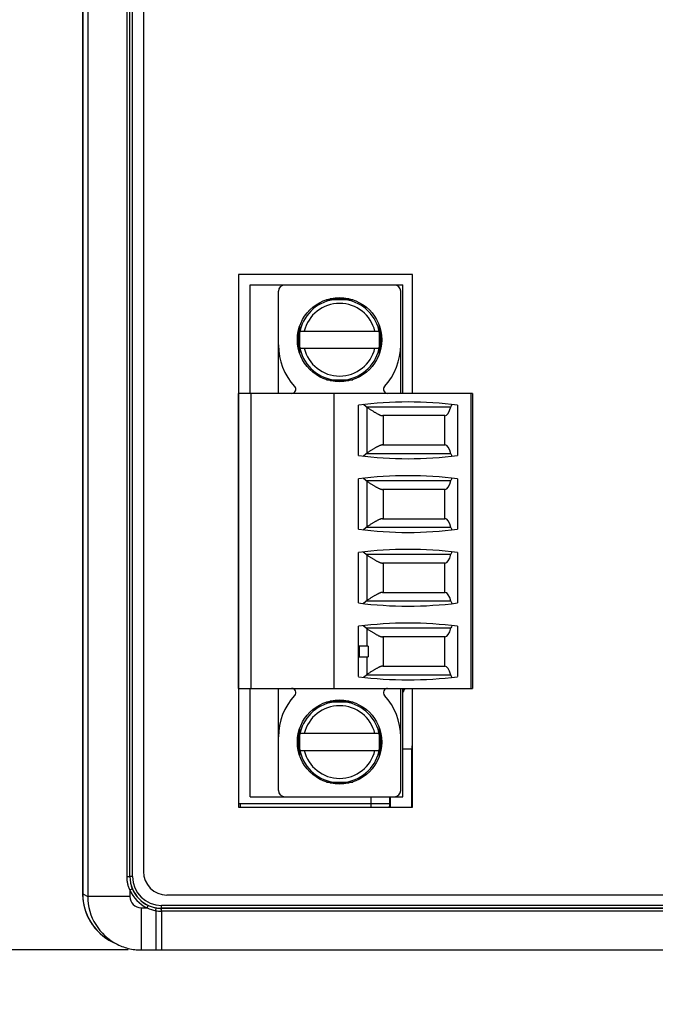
# Model space of a CAD drawing. Header units: inches. Extents: x 0 to 34, y 0 to 22.
# Tile 28 of 224: x 5.5 to 6.7, y 15.1 to 17. Entities that reach past the tile are written whole.
import ezdxf

# ---------------------------------------------------------------- set-up
doc = ezdxf.new("R2010")
doc.units = ezdxf.units.IN
doc.header["$LTSCALE"] = 1.87
doc.header["$MEASUREMENT"] = 0
doc.layers.get('0').update_dxf_attribs({"linetype": 'CONTINUOUS'})
doc.layers.add('DIMENSIONS', color=7, linetype='CONTINUOUS')
doc.styles.get("Standard").update_dxf_attribs({"font": 'txt', "width": 0.8})
doc.dimstyles.new('DIMSTYLE_1', dxfattribs={"dimtxt": 0.125, "dimasz": 0.18, "dimexe": 0.125, "dimexo": 0.0625, "dimgap": 0.03125, "dimtad": 0, "dimtih": 1, "dimtoh": 1, "dimdec": 3, "dimzin": 4, "dimdsep": 46, "dimtxsty": 'STANDARD', "dimblk": '_FILLED', "dimblk1": '_FILLED', "dimblk2": '_FILLED', "dimcen": 0.09, "dimadec": 0, "dimazin": 0, "dimtp": 0.01, "dimtm": 0.01, "dimtfac": 1, "dimtdec": 3, "dimtofl": 0, "dimtmove": 0, "dimatfit": 3, "dimldrblk": '_FILLED', "dimfxl": 1, "dimtolj": 1, "dimtzin": 4, "dimarcsym": 0})

# ---------------------------------------------------------------- blocks, each defined once
blk = doc.blocks.new('*D26')
at = {"layer": 'DIMENSIONS', "color": 2, "linetype": 'CONTINUOUS'}
blk.add_line((5.7377, 15.2285), (4.9653, 15.2285), dxfattribs=at)
at = {"layer": 'DIMENSIONS', "color": 2, "linetype": 'CONTINUOUS', "insert": (4.9028, 15.291), "char_height": 0.125, "width": 1.325, "attachment_point": 3, "line_spacing_factor": 0.9}
blk.add_mtext('3.438{\\Ftxt.shx;\\W1.000000;\\H0.125000; }[87.32]', dxfattribs=at)
blk = doc.blocks.new('_FILLED')
at = {"color": 0, "linetype": 'BYBLOCK'}
blk.add_solid([(0, 0), (-1, 0.174), (-1, -0.174)], dxfattribs=at)

msp = doc.modelspace()

# ---------------------------------------------------------------- linework, layer by layer
at = {"color": 7, "linetype": 'CONTINUOUS'}
for p, q in [((5.6526, 18.5615), (5.6526, 15.3333)), ((5.6528, 18.5617), (5.6528, 15.3332)), ((5.6621, 18.5663), (5.6621, 15.3285)), ((5.7356, 15.3656), (5.7356, 18.5292)), ((5.7409, 15.3656), (5.7409, 18.5292)), ((5.7411, 15.3656), (5.7411, 18.5292)), ((5.7461, 15.3656), (5.7461, 18.5292)), ((5.7662, 18.5192), (5.7662, 15.3753)), ((5.9437, 16.4913), (5.9437, 15.4953)), ((6.2687, 16.4913), (5.9437, 16.4913)), ((6.2687, 16.2687), (6.2687, 16.4913)), ((5.9654, 16.2687), (5.9654, 16.4715)), ((5.9654, 16.4715), (6.2509, 16.4715)), ((6.2509, 16.2687), (6.2509, 16.4715)), ((6.0186, 16.2687), (6.0186, 16.4596)), ((6.2469, 16.2687), (6.2469, 16.4596)), ((6.1573, 16.4439), (6.1082, 16.4439)), ((6.1153, 16.4459), (6.1502, 16.4459)), ((6.056, 16.3516), (6.056, 16.3865)), ((6.0579, 16.3937), (6.0579, 16.3445)), ((6.0586, 16.3848), (6.2069, 16.3848)), ((6.2075, 16.3445), (6.2075, 16.3937)), ((6.2095, 16.3865), (6.2095, 16.3516)), ((6.0586, 16.3533), (6.2069, 16.3533)), ((6.1082, 16.2943), (6.1573, 16.2943)), ((6.1502, 16.2923), (6.1153, 16.2923)), ((5.9438, 15.7175), (5.9438, 16.2687)), ((6.3808, 16.2687), (5.9438, 16.2687)), ((5.9674, 15.7175), (5.9674, 16.2687)), ((6.1229, 15.7175), (6.1229, 16.2687)), ((6.3788, 15.7175), (6.3788, 16.2687)), ((6.3808, 16.2687), (6.3808, 15.7175)), ((6.1682, 16.1528), (6.1682, 16.2468)), ((6.1825, 16.2438), (6.1773, 16.2479)), ((6.1825, 16.2438), (6.3407, 16.2438)), ((6.1845, 16.1577), (6.1845, 16.2424)), ((6.3532, 16.2468), (6.3532, 16.1528)), ((6.3297, 16.2272), (6.2133, 16.2272)), ((6.2142, 16.2272), (6.2142, 16.1724)), ((6.3296, 16.1724), (6.3296, 16.2272)), ((6.2131, 16.1724), (6.3299, 16.1724)), ((6.1769, 16.1517), (6.1818, 16.1557)), ((6.3409, 16.1557), (6.1818, 16.1557)), ((6.1682, 16.015), (6.1682, 16.109)), ((6.1818, 16.1061), (6.1769, 16.1101)), ((6.1818, 16.1061), (6.3409, 16.1061)), ((6.1845, 16.0199), (6.1845, 16.1041)), ((6.3532, 16.109), (6.3532, 16.015)), ((6.3299, 16.0894), (6.2131, 16.0894)), ((6.2142, 16.0894), (6.2142, 16.0346)), ((6.3296, 16.0346), (6.3296, 16.0894)), ((6.2131, 16.0346), (6.3299, 16.0346)), ((6.1769, 16.0139), (6.1818, 16.018)), ((6.3409, 16.018), (6.1818, 16.018)), ((6.1682, 15.8772), (6.1682, 15.9713)), ((6.1818, 15.9683), (6.1769, 15.9723)), ((6.1818, 15.9683), (6.3409, 15.9683)), ((6.1845, 15.8821), (6.1845, 15.9663)), ((6.3532, 15.9713), (6.3532, 15.8772)), ((6.3299, 15.9516), (6.2131, 15.9516)), ((6.2142, 15.9516), (6.2142, 15.8968)), ((6.3296, 15.8968), (6.3296, 15.9516)), ((6.2131, 15.8968), (6.3299, 15.8968)), ((6.1769, 15.8761), (6.1818, 15.8802)), ((6.3409, 15.8802), (6.1818, 15.8802)), ((6.1682, 15.7394), (6.1682, 15.8335)), ((6.1818, 15.8305), (6.1769, 15.8345)), ((6.1818, 15.8305), (6.3409, 15.8305)), ((6.1845, 15.7963), (6.1845, 15.8285)), ((6.3532, 15.8335), (6.3532, 15.7394)), ((6.3299, 15.8138), (6.2131, 15.8138)), ((6.2142, 15.8138), (6.2142, 15.759)), ((6.3296, 15.759), (6.3296, 15.8138)), ((6.1683, 15.7766), (6.1683, 15.7963)), ((6.1859, 15.7963), (6.1683, 15.7963)), ((6.1701, 15.7766), (6.1701, 15.7963)), ((6.1859, 15.7963), (6.1859, 15.7766)), ((6.1683, 15.7766), (6.1859, 15.7766)), ((6.1845, 15.7438), (6.1845, 15.7766)), ((6.2133, 15.759), (6.3297, 15.759)), ((6.1773, 15.7383), (6.1825, 15.7424)), ((6.3407, 15.7424), (6.1825, 15.7424)), ((5.9438, 15.7175), (6.3808, 15.7175)), ((5.9654, 15.5148), (5.9654, 15.7175)), ((6.0186, 15.5266), (6.0186, 15.7175)), ((6.2469, 15.5266), (6.2469, 15.7175)), ((6.2509, 15.5148), (6.2509, 15.7175)), ((6.2687, 15.4953), (6.2687, 15.7175)), ((6.1573, 15.6919), (6.1082, 15.6919)), ((6.1153, 15.6939), (6.1502, 15.6939)), ((6.056, 15.5997), (6.056, 15.6346)), ((6.0579, 15.6417), (6.0579, 15.5925)), ((6.2069, 15.6329), (6.0586, 15.6329)), ((6.2075, 15.5925), (6.2075, 15.6417)), ((6.2095, 15.6346), (6.2095, 15.5997)), ((6.0586, 15.6014), (6.2069, 15.6014)), ((6.2509, 15.6044), (6.268, 15.6044)), ((6.268, 15.4953), (6.268, 15.6044)), ((6.1082, 15.5423), (6.1573, 15.5423)), ((6.1502, 15.5403), (6.1153, 15.5403)), ((5.9654, 15.5148), (6.2509, 15.5148)), ((6.191, 15.5148), (6.191, 15.5025)), ((6.226, 15.5148), (6.226, 15.5025)), ((6.228, 15.4957), (6.228, 15.5148)), ((5.947, 15.5025), (5.947, 15.4953)), ((5.947, 15.5025), (6.226, 15.5025)), ((6.191, 15.5025), (6.1911, 15.4953)), ((6.226, 15.5025), (6.2262, 15.4975)), ((6.2262, 15.4975), (6.228, 15.4957)), ((6.228, 15.4957), (6.2287, 15.4953)), ((5.9437, 15.4953), (6.2687, 15.4953)), ((5.7356, 15.3656), (5.7409, 15.3656)), ((5.7409, 15.3656), (5.7411, 15.3656)), ((5.7461, 15.3656), (5.7411, 15.3656)), ((5.6528, 15.3332), (5.6621, 15.3285)), ((5.7408, 15.3409), (5.7454, 15.3429)), ((5.7408, 15.3409), (5.7408, 15.3285)), ((5.8102, 15.3313), (8.0111, 15.3313)), ((5.7408, 15.3285), (5.6621, 15.3285)), ((5.7732, 15.3072), (5.7753, 15.3118)), ((5.7621, 15.3072), (5.7621, 15.2285)), ((5.7621, 15.3072), (5.7732, 15.3072)), ((5.7893, 15.3019), (5.7902, 15.3071)), ((5.7893, 15.3019), (5.7893, 15.2285)), ((5.8002, 15.3063), (5.8002, 15.3115)), ((8.0213, 15.3115), (5.8002, 15.3115)), ((8.0213, 15.3065), (5.8002, 15.3065)), ((8.0213, 15.3063), (5.8002, 15.3063)), ((5.8002, 15.3009), (5.8002, 15.3063)), ((5.8002, 15.3009), (5.8002, 15.2285)), ((8.0213, 15.3009), (5.8002, 15.3009)), ((5.7081, 15.2437), (5.7173, 15.2391)), ((5.7621, 15.2285), (5.7893, 15.2285)), ((5.7893, 15.2285), (8.1115, 15.2285))]:
    msp.add_line(p, q, dxfattribs=at)
msp.add_lwpolyline([(5.7173, 15.2391), (5.7204, 15.2376), (5.7232, 15.2364), (5.726, 15.2352), (5.7289, 15.2342), (5.7319, 15.2332), (5.7348, 15.2323), (5.7378, 15.2315), (5.7408, 15.2308), (5.7439, 15.2302), (5.7469, 15.2297), (5.75, 15.2292), (5.753, 15.2289), (5.7561, 15.2287), (5.7592, 15.2285), (5.7621, 15.2285)], dxfattribs=at)
for centre in [(6.1327, 16.3691), (6.1327, 15.6171)]:
    msp.add_circle(centre, 0.0787, dxfattribs=at)
for centre, radius, start, end in [((6.0304, 16.4596), 0.0118, 90, 180), ((6.2351, 16.4596), 0.0118, 0, 90), ((6.1327, 16.3691), 0.0758, 99.204, 170.8016), ((6.1327, 16.3691), 0.0679, 13.408, 166.592), ((6.1327, 16.3691), 0.0758, 9.1984, 80.796), ((6.1327, 16.3593), 0.1142, 180, 222.7041), ((6.1327, 16.3691), 0.0758, 189.1984, 260.796), ((6.1327, 16.3691), 0.0679, 193.408, 346.592), ((6.1327, 16.3691), 0.0758, 279.204, 350.8016), ((6.1327, 16.3593), 0.1142, 317.2959, 360), ((6.0431, 16.2766), 0.00787, 270, 42.7041), ((6.2224, 16.2766), 0.00787, 137.2959, 270), ((6.2607, 15.5251), 0.7277, 82.6956, 97.3044), ((6.1985, 16.2638), 0.0256, 231.393, 236.8149), ((6.2607, 16.8745), 0.7277, 262.6956, 277.3044), ((6.198, 16.1364), 0.0252, 122.4362, 129.9338), ((6.2607, 15.3873), 0.7277, 82.6956, 97.3044), ((6.198, 16.1254), 0.0252, 230.0662, 237.5638), ((6.2607, 16.7367), 0.7277, 262.6956, 277.3044), ((6.198, 15.9986), 0.0252, 122.4362, 129.9338), ((6.2607, 15.2495), 0.7277, 82.6956, 97.3044), ((6.198, 15.9876), 0.0252, 230.0662, 237.5638), ((6.198, 15.8608), 0.0252, 122.4362, 129.9338), ((6.2607, 16.5989), 0.7277, 262.6956, 277.3044), ((6.2607, 15.1117), 0.7277, 82.6956, 97.3044), ((6.198, 15.8498), 0.0252, 230.0662, 237.5638), ((6.2607, 16.4611), 0.7277, 262.6956, 277.3044), ((6.1983, 15.7226), 0.0253, 123.1581, 128.634), ((6.0431, 15.7096), 0.00787, 317.2959, 90), ((6.2224, 15.7096), 0.00787, 90, 222.7041), ((6.4819, 15.6044), 0.2538, 153.5395, 155.5301), ((6.4819, 15.6044), 0.2559, 153.7632, 154.5525), ((6.1327, 15.6269), 0.1142, 137.2959, 180), ((6.1327, 15.6269), 0.1142, 0, 42.7041), ((6.1327, 15.6171), 0.0758, 99.204, 170.8016), ((6.1327, 15.6171), 0.0679, 13.408, 166.592), ((6.1327, 15.6171), 0.0758, 9.1984, 80.796), ((6.4819, 15.6044), 0.2139, 175.492, 180), ((6.1327, 15.6171), 0.0758, 189.1984, 260.796), ((6.1327, 15.6171), 0.0679, 193.408, 346.592), ((6.1327, 15.6171), 0.0758, 279.204, 350.8016), ((6.0304, 15.5266), 0.0118, 180, 270), ((6.2351, 15.5266), 0.0118, 270, 360), ((5.947, 15.5225), 0.02, 260.5349, 269.9998), ((6.1912, 15.4976), 0.035, 356.2716, 359.9301), ((6.1931, 15.4957), 0.035, 359.2941, 359.9302), ((5.8102, 15.3753), 0.0441, 180, 270), ((5.8002, 15.3656), 0.0593, 179.9983, 202.536), ((5.8002, 15.3656), 0.0591, 180, 270), ((5.8002, 15.3656), 0.0541, 180, 270), ((5.8002, 15.3656), 0.0643, 202.5405, 245.1283), ((5.8002, 15.3656), 0.0593, 202.5405, 245.1283), ((5.7621, 15.3285), 0.1, 179.9911, 243.4351), ((5.7621, 15.3285), 0.0213, 180.0055, 270.0018), ((5.8002, 15.3656), 0.0593, 245.131, 260.2525), ((5.8004, 15.3621), 0.0613, 243.6079, 259.5748), ((5.8002, 15.3612), 0.0603, 259.5874, 270.0047), ((5.8002, 15.3656), 0.0594, 260.2502, 270)]:
    msp.add_arc(centre, radius, start, end, dxfattribs=at)
for centre, major_axis, ratio, start_param, end_param in [((6.3297, 16.2862), (0, 0.0591), 0.266667, -3.141593, -2.370847), ((6.3466, 16.2213), (0, 0.0315), 0.266667, 0.546848, 0.770746), ((6.3299, 16.1134), (0, 0.0591), 0.266667, -0.770746, 0), ((6.3467, 16.1783), (0, 0.0315), 0.266667, -3.912338, -3.689531), ((6.3299, 16.1484), (0, 0.0591), 0.266667, -3.141593, -2.370847), ((6.3467, 16.0835), (0, 0.0315), 0.266667, 0.547938, 0.770746), ((6.3299, 15.9756), (0, 0.0591), 0.266667, -0.770746, 0), ((6.3467, 16.0405), (0, 0.0315), 0.266667, -3.912338, -3.689531), ((6.3299, 16.0106), (0, 0.0591), 0.266667, -3.141593, -2.370847), ((6.3467, 15.9457), (0, 0.0315), 0.266667, 0.547938, 0.770746), ((6.3299, 15.8378), (0, 0.0591), 0.266667, -0.770746, 0), ((6.3467, 15.9028), (0, 0.0315), 0.266667, -3.912338, -3.689531), ((6.3299, 15.8728), (0, 0.0591), 0.266667, -3.141593, -2.370847), ((6.3467, 15.8079), (0, 0.0315), 0.266667, 0.547938, 0.770746), ((6.3297, 15.7), (0, 0.0591), 0.266667, -0.770746, 0), ((6.3466, 15.765), (0, 0.0315), 0.266667, -3.912338, -3.68844), ((5.7526, 15.3333), (0.0707, 0.0707), 0.999924, 2.356233, 3.173642), ((5.7528, 15.3331), (0.0895, -0.0447), 0.99981, -2.678052, -1.570796), ((5.7526, 15.3333), (0.0707, 0.0707), 0.999924, 3.177401, 3.19954)]:
    msp.add_ellipse(centre, major_axis=major_axis, ratio=ratio, start_param=start_param, end_param=end_param, dxfattribs=at)
for points, knots in [([(6.1845, 16.2424), (6.186, 16.2414), (6.1883, 16.2399), (6.1913, 16.238), (6.1935, 16.2366), (6.1956, 16.2353), (6.1976, 16.234), (6.1996, 16.2329), (6.2015, 16.2318), (6.2033, 16.2308), (6.205, 16.2299), (6.2064, 16.2292), (6.2075, 16.2287), (6.2082, 16.2284), (6.209, 16.2281), (6.2097, 16.2279), (6.2103, 16.2277), (6.211, 16.2275), (6.2116, 16.2273), (6.2122, 16.2272), (6.2127, 16.2272), (6.2131, 16.2272), (6.2133, 16.2272)], [0, 0, 0, 0, 0.167583, 0.248262, 0.326609, 0.402413, 0.475449, 0.545475, 0.612236, 0.675469, 0.734906, 0.790283, 0.816374, 0.841361, 0.865221, 0.887933, 0.909485, 0.929869, 0.94909, 0.967161, 0.984115, 1, 1, 1, 1]), ([(6.2131, 16.1724), (6.2129, 16.1724), (6.2126, 16.1724), (6.212, 16.1724), (6.2114, 16.1723), (6.2108, 16.1721), (6.2101, 16.172), (6.2095, 16.1717), (6.2088, 16.1715), (6.208, 16.1712), (6.2073, 16.1709), (6.2062, 16.1705), (6.2048, 16.1698), (6.2031, 16.169), (6.2013, 16.168), (6.1994, 16.1669), (6.1975, 16.1658), (6.1955, 16.1646), (6.1934, 16.1633), (6.1912, 16.162), (6.1883, 16.1601), (6.186, 16.1587), (6.1845, 16.1577)], [0, 0, 0, 0, 0.016222, 0.033487, 0.051843, 0.071318, 0.091927, 0.113672, 0.136549, 0.160545, 0.18564, 0.211813, 0.267281, 0.326722, 0.389884, 0.456511, 0.526349, 0.599153, 0.674689, 0.75274, 0.8331, 1, 1, 1, 1]), ([(6.1845, 16.1041), (6.186, 16.1031), (6.1883, 16.1017), (6.1912, 16.0998), (6.1934, 16.0985), (6.1955, 16.0972), (6.1975, 16.096), (6.1994, 16.0949), (6.2013, 16.0938), (6.2031, 16.0928), (6.2048, 16.092), (6.2062, 16.0913), (6.2073, 16.0909), (6.208, 16.0906), (6.2088, 16.0903), (6.2095, 16.0901), (6.2101, 16.0898), (6.2108, 16.0897), (6.2114, 16.0895), (6.212, 16.0894), (6.2126, 16.0894), (6.2129, 16.0894), (6.2131, 16.0894)], [0, 0, 0, 0, 0.1669, 0.24726, 0.325311, 0.400847, 0.473651, 0.543489, 0.610116, 0.673278, 0.732719, 0.788187, 0.81436, 0.839455, 0.863451, 0.886328, 0.908073, 0.928682, 0.948157, 0.966513, 0.983778, 1, 1, 1, 1]), ([(6.2131, 16.0346), (6.2129, 16.0346), (6.2126, 16.0346), (6.212, 16.0346), (6.2114, 16.0345), (6.2108, 16.0343), (6.2101, 16.0342), (6.2095, 16.034), (6.2088, 16.0337), (6.208, 16.0334), (6.2073, 16.0331), (6.2062, 16.0327), (6.2048, 16.032), (6.2031, 16.0312), (6.2013, 16.0302), (6.1994, 16.0291), (6.1975, 16.028), (6.1955, 16.0268), (6.1934, 16.0255), (6.1912, 16.0242), (6.1883, 16.0223), (6.186, 16.0209), (6.1845, 16.0199)], [0, 0, 0, 0, 0.016222, 0.033487, 0.051843, 0.071318, 0.091927, 0.113672, 0.136549, 0.160545, 0.18564, 0.211813, 0.267281, 0.326722, 0.389884, 0.456511, 0.526349, 0.599153, 0.674689, 0.75274, 0.8331, 1, 1, 1, 1]), ([(6.1845, 15.9663), (6.186, 15.9653), (6.1883, 15.9639), (6.1912, 15.962), (6.1934, 15.9607), (6.1955, 15.9594), (6.1975, 15.9582), (6.1994, 15.9571), (6.2013, 15.956), (6.2031, 15.955), (6.2048, 15.9542), (6.2062, 15.9535), (6.2073, 15.9531), (6.208, 15.9528), (6.2088, 15.9525), (6.2095, 15.9523), (6.2101, 15.9521), (6.2108, 15.9519), (6.2114, 15.9517), (6.212, 15.9516), (6.2126, 15.9516), (6.2129, 15.9516), (6.2131, 15.9516)], [0, 0, 0, 0, 0.1669, 0.24726, 0.325311, 0.400847, 0.473651, 0.543489, 0.610116, 0.673278, 0.732719, 0.788187, 0.81436, 0.839455, 0.863451, 0.886328, 0.908073, 0.928682, 0.948157, 0.966513, 0.983778, 1, 1, 1, 1]), ([(6.2131, 15.8968), (6.2129, 15.8968), (6.2126, 15.8968), (6.212, 15.8968), (6.2114, 15.8967), (6.2108, 15.8965), (6.2101, 15.8964), (6.2095, 15.8962), (6.2088, 15.8959), (6.208, 15.8956), (6.2073, 15.8953), (6.2062, 15.8949), (6.2048, 15.8942), (6.2031, 15.8934), (6.2013, 15.8924), (6.1994, 15.8913), (6.1975, 15.8902), (6.1955, 15.889), (6.1934, 15.8877), (6.1912, 15.8864), (6.1883, 15.8845), (6.186, 15.8831), (6.1845, 15.8821)], [0, 0, 0, 0, 0.016222, 0.033487, 0.051843, 0.071318, 0.091927, 0.113672, 0.136549, 0.160545, 0.18564, 0.211813, 0.267281, 0.326722, 0.389884, 0.456511, 0.526349, 0.599153, 0.674689, 0.75274, 0.8331, 1, 1, 1, 1]), ([(6.1845, 15.8285), (6.186, 15.8275), (6.1883, 15.8261), (6.1912, 15.8242), (6.1934, 15.8229), (6.1955, 15.8216), (6.1975, 15.8204), (6.1994, 15.8193), (6.2013, 15.8182), (6.2031, 15.8173), (6.2048, 15.8164), (6.2062, 15.8157), (6.2073, 15.8153), (6.208, 15.815), (6.2088, 15.8147), (6.2095, 15.8145), (6.2101, 15.8143), (6.2108, 15.8141), (6.2114, 15.8139), (6.212, 15.8138), (6.2126, 15.8138), (6.2129, 15.8138), (6.2131, 15.8138)], [0, 0, 0, 0, 0.1669, 0.24726, 0.325311, 0.400847, 0.473651, 0.543489, 0.610116, 0.673278, 0.732719, 0.788187, 0.81436, 0.839455, 0.863451, 0.886328, 0.908073, 0.928682, 0.948157, 0.966513, 0.983778, 1, 1, 1, 1]), ([(6.2133, 15.759), (6.2131, 15.759), (6.2127, 15.759), (6.2122, 15.759), (6.2116, 15.7589), (6.211, 15.7587), (6.2103, 15.7586), (6.2097, 15.7583), (6.209, 15.7581), (6.2082, 15.7578), (6.2075, 15.7575), (6.2064, 15.757), (6.205, 15.7563), (6.2033, 15.7554), (6.2015, 15.7544), (6.1996, 15.7534), (6.1976, 15.7522), (6.1956, 15.7509), (6.1935, 15.7496), (6.1913, 15.7482), (6.1883, 15.7463), (6.186, 15.7448), (6.1845, 15.7438)], [0, 0, 0, 0, 0.015885, 0.032839, 0.05091, 0.070131, 0.090515, 0.112067, 0.134779, 0.158639, 0.183626, 0.209717, 0.265094, 0.324531, 0.387764, 0.454525, 0.524551, 0.597587, 0.673391, 0.751738, 0.832417, 1, 1, 1, 1]), ([(5.7408, 15.3409), (5.7404, 15.3419), (5.7396, 15.3439), (5.7385, 15.3469), (5.7376, 15.3499), (5.7369, 15.353), (5.7363, 15.3561), (5.7359, 15.3587), (5.7357, 15.3608), (5.7356, 15.3624), (5.7356, 15.364), (5.7356, 15.3651), (5.7356, 15.3656)], [0, 0, 0, 0, 0.125001, 0.249998, 0.374993, 0.499987, 0.624982, 0.749979, 0.812484, 0.874989, 0.937495, 1, 1, 1, 1])]:
    msp.add_open_spline(points, degree=3, knots=knots, dxfattribs=at)
for points in [[(6.1768, 16.1517), (6.1769, 16.1517), (6.1769, 16.1517), (6.1769, 16.1517)], [(6.1768, 16.0139), (6.1769, 16.0139), (6.1769, 16.0139), (6.1769, 16.0139)], [(6.1768, 15.8761), (6.1769, 15.8761), (6.1769, 15.8761), (6.1769, 15.8761)], [(6.1773, 15.7383), (6.1773, 15.7383), (6.1773, 15.7383), (6.1773, 15.7383)]]:
    msp.add_open_spline(points, degree=3, dxfattribs=at)

# ---------------------------------------------------------------- dimensions: what is measured, and where the dimension line sits
at = {"layer": 'DIMENSIONS', "color": 2, "linetype": 'CONTINUOUS'}
dim = msp.add_ordinate_dim(feature_location=(5.7377, 15.2285), offset=(-0.7724, 0), dtype=0, origin=(5.8002, 18.6663), dimstyle='DIMSTYLE_1', dxfattribs=at)
dim.commit()
dim.dimension.update_dxf_attribs({"geometry": '*D26', "text_midpoint": (4.2403, 15.2285)})

doc.saveas('drawing.dxf')
